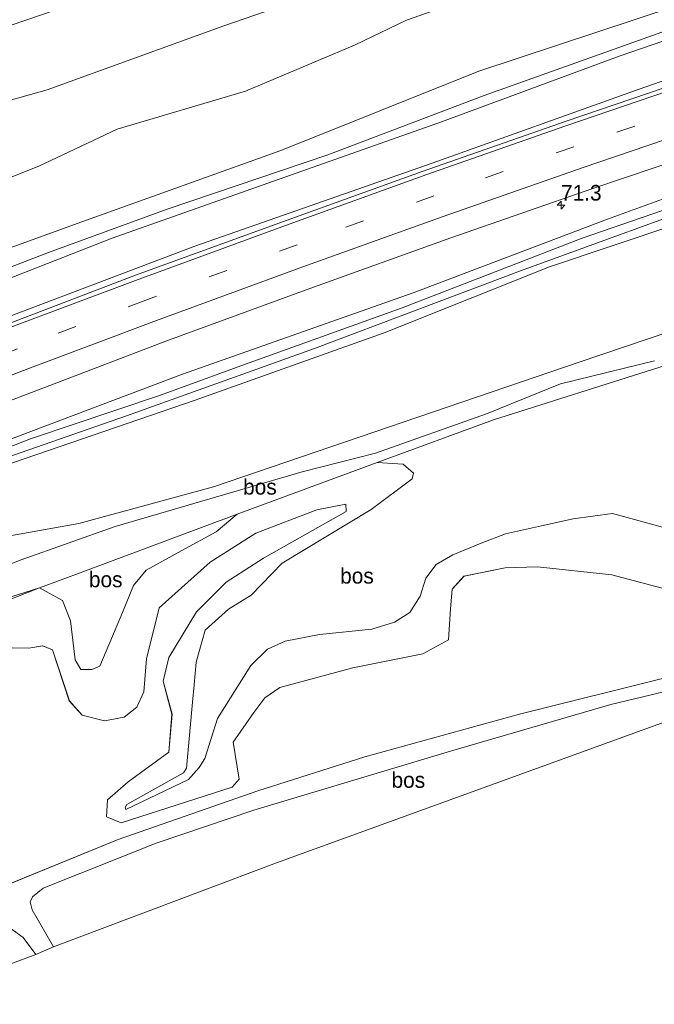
# Model space of a CAD drawing. Header units: millimetres. Extents: x 180000 to 190000, y 466229 to 468626.
# Tile 88 of 202: x 183373 to 183474, y 468257 to 468415. Entities that reach past the tile are written whole.
import ezdxf
from ezdxf.enums import TextEntityAlignment as Align

# ---------------------------------------------------------------- set-up
doc = ezdxf.new("R2010")
doc.units = ezdxf.units.MM
doc.linetypes.add('39strp', pattern=[12, 3, -9])
for name, color, linetype, lineweight in [('af-bs-rasterhekwerk', 8, 'hekwerk', 18), ('as-bs-kilometr', 13, 'Continuous', 18), ('bp-b5-bos', 93, 'Continuous', 18), ('bp-b5-grasland', 93, 'Continuous', 18), ('gw-bs-insteekwatergang', 93, 'Continuous', 18), ('gw-bs-kruinlijn', 93, 'Continuous', 18), ('gw-bs-teenlijn', 93, 'Continuous', 18), ('kd-bs-opnamedtmgrens', 173, 'Continuous', 18), ('mk-bs-39streep 0.15', 8, '39strp', 18), ('mk-bs-streep 0.15', 8, 'Continuous', 18), ('og-b5-water', 153, 'Continuous', 18), ('vh-b5-verh_soort', 8, 'Continuous', 18)]:
    doc.layers.add(name, color=color, linetype=linetype, lineweight=lineweight)
doc.styles.add('rtw_iso', font='iso-rtw.shx')
doc.linetypes.add('hekwerk', pattern='A,7,-1.5,[1,RTW.shx,S=0.75,R=0,X=0,Y=0],-1.5', length=10)

# ---------------------------------------------------------------- blocks, each defined once
blk = doc.blocks.new('dtbattr-r')
at = {"style": 'rtw_iso'}
blk.add_attdef('TAG', text='', height=2.5, dxfattribs=at).set_placement((0, 0), align=Align.MIDDLE_CENTER)
blk = doc.blocks.new('d33az_ACAD_1_FMEBLOCK147')
at = {"layer": 'bp-b5-bos'}
for points in [[(162.04, 39.19, 40.57), (137.84, 33.16, 40.58), (113.05, 26.29, 40.6), (95.86, 20.85, 40.59), (73.47, 13.04, 40.67), (55.82, 5.81, 40.26), (46.37, 3.02, 40.11), (24.63, -5.52, 39.98), (2.07, -13.43, 39.88), (-12.86, -17.45, 39.95), (-24.71, -19.07, 40.19), (-36.59, -20.41, 39.72), (-52.25, -20.95, 39.55), (-89.01, -19.68, 38.98)], [(53.74, 43.82, 41.64), (59.16, 43.74, 41.6), (61.38, 44.12, 41.6), (62.94, 43.47, 41.65), (65.66, 35.27, 41.72), (67.71, 32.99, 41.46), (71.3, 32.08, 41.6), (74.45, 32.65, 41.47), (76.47, 34.29, 41.57), (77.61, 36.76, 41.73), (78.02, 42, 41.72), (80.06, 50.21, 41.81), (88.22, 57.51, 42.12), (95.53, 62.16, 42), (105.33, 65.9, 41.98), (109.97, 66.82, 41.94), (110.03, 65.63, 41.94), (96.8, 58.18, 41.9), (90.82, 54.34, 41.73), (86.02, 49.55, 41.7), (81.61, 42.22, 41.43), (80.67, 38.46, 41.41), (82.12, 33.17, 41.27), (81.6, 27.07, 41.01), (75.07, 22.32, 40.97), (71.77, 19.4, 40.95), (71.59, 16.71, 40.86), (73.97, 15.71, 40.93), (91.78, 21.45, 41.02), (92.86, 22.74, 41), (91.94, 28.68, 41), (95.23, 33.42, 41.09), (96.99, 35.77, 41.09), (99.38, 37.45, 41.05), (111.11, 40.58, 41.14), (122.34, 42.83, 41.01), (126.42, 45.07, 41.1), (126.75, 50.04, 41.3), (127.02, 53.22, 41.35), (128.93, 55.26, 41.43), (135.55, 56.6, 41.47), (140.72, 56.76, 41.54), (152.62, 55.49, 41.51), (162.28, 52.94, 41.31)]]:
    blk.add_polyline3d(points, dxfattribs=at)
blk = doc.blocks.new('hecto')
for p, q in [((0, 0.625), (-0.625, 0)), ((0, -0.625), (0, 0.625)), ((-0.625, 0), (0.625, 0)), ((0.625, 0), (0, -0.625))]:
    blk.add_line(p, q)
blk = doc.blocks.new('dtbattr')
at = {"style": 'rtw_iso'}
blk.add_attdef('TAG', (0.59, 0.87), '', height=2.5, dxfattribs=at)

msp = doc.modelspace()

# ---------------------------------------------------------------- linework, layer by layer
at = {"layer": 'af-bs-rasterhekwerk'}
for points in [[(183477.19, 468359.63, 43.01), (183475.28, 468359.06, 43.37), (183448.61, 468350.63, 43.6)], [(183448.61, 468350.63, 43.6), (183429.94, 468343.77, 43.15), (183407.51, 468335.47, 42.67), (183382.76, 468326.25, 42.97), (183375.79, 468323.65, 42.59), (183360.58, 468317.66, 42.21), (183342.34, 468310.34, 41.62)]]:
    msp.add_polyline3d(points, dxfattribs=at)
at = {"layer": 'bp-b5-bos'}
for points in [[(183359.36, 468329.9, 40.56), (183382.1, 468333.98, 42.24), (183403.72, 468339.88, 42.29), (183462.35, 468359.87, 42.71), (183492.52, 468370.08, 42.02)], [(183475.28, 468359.06, 43.37), (183448.61, 468350.63, 43.6), (183429.94, 468343.77, 43.15), (183407.51, 468335.47, 42.67), (183382.76, 468326.25, 42.97), (183375.79, 468323.65, 42.59), (183354.2, 468316.81, 42.74), (183343.72, 468313.9, 41.88), (183340.66, 468313.26, 41.65), (183336, 468311.82, 41.96), (183323.05, 468307.77, 42.03), (183320.19, 468307.83, 41.94), (183319.9, 468308.67, 41.89), (183320.75, 468309.46, 41.93), (183324.25, 468310.98, 42.02), (183338.75, 468314.94, 41.75), (183350.46, 468319.5, 42.53), (183372.88, 468328.18, 42.57), (183387.94, 468333.53, 43.17), (183417.93, 468342.25, 42.8), (183429.68, 468345.25, 43.17), (183447.49, 468351.57, 43.38), (183459.34, 468356.4, 43.51), (183474.39, 468360.08, 43.4)], [(183474.39, 468360.08, 43.4), (183459.34, 468356.4, 43.51), (183447.49, 468351.57, 43.38), (183429.68, 468345.25, 43.17), (183417.93, 468342.25, 42.8), (183387.94, 468333.53, 43.17), (183372.88, 468328.18, 42.57), (183350.46, 468319.5, 42.53)], [(183476.29, 468333.25, 42.94), (183467.66, 468335.59, 43.03), (183461.36, 468334.75, 42.86), (183456.3, 468333.63, 42.74), (183450.53, 468332.31, 42.47), (183446.61, 468330.86, 42.39), (183442.1, 468328.95, 42.17), (183439.41, 468327.39, 41.94), (183437.73, 468325.22, 41.99), (183436.83, 468322.34, 42.14), (183435.18, 468319.7, 42.21), (183432.7, 468318.15, 42.25), (183429.1, 468317.05, 42.28), (183420.7, 468316.19, 42.1), (183415.17, 468315.11, 42.1), (183412.38, 468313.83, 42.04), (183409.67, 468311.21, 42), (183404.34, 468302.73, 42.02), (183402.29, 468296.28, 41.76), (183401.38, 468294.88, 41.81), (183399.7, 468292.91, 41.79), (183389.66, 468288.14, 41.65), (183389.53, 468288.44, 41.65), (183389.82, 468288.92, 41.65), (183398.88, 468294.01, 41.51), (183399.36, 468294.75, 41.55), (183400.33, 468305.33, 42.06), (183400.6, 468308.13, 42.09), (183400.9, 468311.73, 42.07), (183402.36, 468316.89, 42.2), (183406.12, 468320.27, 42.27), (183409.72, 468322.51, 42.29), (183414.73, 468327.61, 42.11), (183428.99, 468336.26, 42.23), (183435.56, 468341.14, 42.67), (183435.76, 468342.05, 42.67), (183434.14, 468343.52, 42.67), (183429.94, 468343.77, 43.15), (183448.61, 468350.63, 43.6), (183475.28, 468359.06, 43.37)], [(183360.58, 468317.66, 42.21), (183375.79, 468323.65, 42.59), (183379.51, 468321.66, 42.53), (183380.77, 468318.37, 42.58), (183381.52, 468312.11, 42.56), (183382.46, 468310.58, 42.52), (183384.22, 468310.56, 42.49), (183385.5, 468311.12, 42.42), (183389.11, 468319.71, 42.69), (183390.9, 468324.03, 42.89), (183392.92, 468326.48, 43.08), (183398.62, 468329.68, 43.04), (183404.14, 468332.66, 42.4), (183407.51, 468335.47, 42.67), (183429.94, 468343.77, 43.15), (183434.14, 468343.52, 42.67), (183435.76, 468342.05, 42.67), (183435.56, 468341.14, 42.67), (183428.99, 468336.26, 42.23), (183414.73, 468327.61, 42.11), (183409.72, 468322.51, 42.29), (183406.12, 468320.27, 42.27), (183402.36, 468316.89, 42.2), (183400.9, 468311.73, 42.07), (183400.6, 468308.13, 42.09), (183400.33, 468305.33, 42.06), (183399.36, 468294.75, 41.55), (183398.88, 468294.01, 41.51), (183389.82, 468288.92, 41.65), (183389.53, 468288.44, 41.65), (183389.66, 468288.14, 41.65), (183399.7, 468292.91, 41.79), (183401.38, 468294.88, 41.81), (183402.29, 468296.28, 41.76), (183404.34, 468302.73, 42.02), (183409.67, 468311.21, 42), (183412.38, 468313.83, 42.04), (183415.17, 468315.11, 42.1), (183420.7, 468316.19, 42.1), (183429.1, 468317.05, 42.28), (183432.7, 468318.15, 42.25), (183435.18, 468319.7, 42.21), (183436.83, 468322.34, 42.14), (183437.73, 468325.22, 41.99), (183439.41, 468327.39, 41.94), (183442.1, 468328.95, 42.17), (183446.61, 468330.86, 42.39), (183450.53, 468332.31, 42.47), (183456.3, 468333.63, 42.74), (183461.36, 468334.75, 42.86), (183467.66, 468335.59, 43.03), (183476.29, 468333.25, 42.94)], [(183477.22, 468323.2, 41.31), (183467.56, 468325.75, 41.51), (183455.66, 468327.02, 41.54), (183450.49, 468326.86, 41.47), (183443.86, 468325.52, 41.43), (183441.95, 468323.48, 41.35), (183441.69, 468320.3, 41.3), (183441.36, 468315.33, 41.1), (183437.28, 468313.09, 41.01), (183426.05, 468310.84, 41.14), (183414.32, 468307.71, 41.05), (183411.92, 468306.03, 41.09), (183410.17, 468303.68, 41.09), (183406.88, 468298.94, 41), (183407.8, 468293, 41), (183406.71, 468291.71, 41.02), (183388.9, 468285.98, 40.93), (183386.53, 468286.97, 40.86), (183386.71, 468289.66, 40.95), (183390.01, 468292.58, 40.97), (183396.54, 468297.34, 41.01), (183397.05, 468303.43, 41.27), (183395.61, 468308.72, 41.41), (183396.54, 468312.48, 41.43), (183400.96, 468319.81, 41.7), (183405.76, 468324.6, 41.73), (183411.74, 468328.45, 41.9), (183424.97, 468335.89, 41.94), (183424.91, 468337.08, 41.94), (183420.27, 468336.16, 41.98), (183410.47, 468332.42, 42), (183403.16, 468327.77, 42.12), (183394.99, 468320.47, 41.81), (183392.96, 468312.26, 41.72), (183392.54, 468307.02, 41.73), (183391.41, 468304.55, 41.57), (183389.39, 468302.91, 41.47), (183386.24, 468302.34, 41.6), (183382.65, 468303.25, 41.46), (183380.59, 468305.53, 41.72), (183377.88, 468313.73, 41.65), (183376.31, 468314.38, 41.6), (183374.1, 468314, 41.6), (183368.67, 468314.08, 41.64)], [(183354.2, 468316.81, 42.74), (183375.79, 468323.65, 42.59), (183360.58, 468317.66, 42.21)], [(183229.65, 468247.36, 39.02), (183252.17, 468246.35, 39.29), (183271.35, 468246.41, 39.49), (183285.99, 468247.61, 40.03), (183298.62, 468249.33, 39.92), (183313.87, 468252.78, 39.86), (183329.67, 468257.84, 39.94), (183352.6, 468266.86, 40.16), (183364.49, 468271.1, 40.25), (183366.99, 468270.83, 40.15), (183370.09, 468269.86, 40.06), (183373.2, 468267.58, 39.95), (183375.2, 468264.86, 39.8), (183357.16, 468258.2, 39.38), (183232.1, 468211.71, 39.42)]]:
    msp.add_polyline3d(points, dxfattribs=at)
for points in [[(183385.5, 468311.12, 42.42), (183384.22, 468310.56, 42.49), (183382.46, 468310.58, 42.52), (183381.52, 468312.11, 42.56), (183380.77, 468318.37, 42.58), (183379.51, 468321.66, 42.53), (183375.79, 468323.65, 42.59), (183382.76, 468326.25, 42.97), (183407.51, 468335.47, 42.67), (183404.14, 468332.66, 42.4), (183398.62, 468329.68, 43.04), (183392.92, 468326.48, 43.08), (183390.9, 468324.03, 42.89), (183389.11, 468319.71, 42.69)], [(183413.82, 468279.58, 40.1), (183378.05, 468266.09, 39.84), (183374.61, 468272.05, 40.16), (183374.32, 468273.32, 40.21), (183374.68, 468274.11, 40.22), (183376.41, 468275.53, 40.22), (183394.49, 468282.7, 40.47), (183410.15, 468288, 40.54), (183441.71, 468297.47, 40.64), (183467.42, 468304.95, 40.56), (183486.36, 468309.5, 40.33), (183504.62, 468313.89, 40.2), (183509.61, 468315.61, 40.13), (183510.42, 468313.03, 40.12), (183478.47, 468303.05, 40.11)]]:
    msp.add_polyline3d(points, close=True, dxfattribs=at)
at = {"layer": 'bp-b5-grasland'}
msp.add_polyline3d([(183283.59, 468355.78, 41.98), (183253.73, 468343.19, 42.02), (183255.58, 468357.75, 42.2), (183290.69, 468371.56, 42.04), (183319.74, 468382.52, 42.22), (183351.25, 468394.2, 42.07), (183369.17, 468401.36, 42.17), (183377.04, 468403.51, 42.28), (183405.37, 468413.78, 41.68), (183426.95, 468421.26, 41.16), (183451.46, 468429.8, 40.81), (183472.05, 468435.18, 40.75), (183474.36, 468427.8, 40.67), (183460.14, 468423.68, 40.91), (183434.63, 468414.71, 41.2), (183426.3, 468410.7, 41.49), (183408.86, 468403.33, 41.96), (183388.25, 468397.25, 42.14), (183375.68, 468391.31, 42.27), (183352.09, 468381.91, 41.81), (183318.7, 468369.87, 42.2)], close=True, dxfattribs=at)
for points in [[(183387.27, 468419.39, 38.95), (183359.96, 468410.04, 38.97), (183332.17, 468400.87, 39.01), (183321.92, 468397.29, 39.01), (183287.76, 468383.97, 39.03), (183253.2, 468371.18, 39.01), (183222.52, 468359.57, 38.98), (183190.87, 468346.7, 39.01), (183158.34, 468335.43, 39.02), (183129.93, 468325.33, 39.11), (183097.35, 468315.58, 38.63), (183096.74, 468317.81, 38.34), (183115.76, 468324.41, 38.33), (183144.83, 468334.59, 38.32), (183149.3, 468335.74, 38.32), (183180.25, 468346.81, 38.18), (183213.45, 468359.3, 38.22), (183248.63, 468372.02, 38.27), (183283.59, 468385.88, 38.32), (183320.35, 468399.69, 38.43), (183356.46, 468411.89, 38.33), (183391.16, 468423.47, 38.32)], [(183236.98, 468334.33, 41.38), (183253.73, 468343.19, 42.02), (183283.59, 468355.78, 41.98), (183318.7, 468369.87, 42.2), (183352.09, 468381.91, 41.81), (183375.68, 468391.31, 42.27), (183388.25, 468397.25, 42.14), (183408.86, 468403.33, 41.96), (183426.3, 468410.7, 41.49), (183434.63, 468414.71, 41.2), (183460.14, 468423.68, 40.91)], [(183426.95, 468421.26, 41.16), (183405.37, 468413.78, 41.68), (183377.04, 468403.51, 42.28), (183369.17, 468401.36, 42.17), (183351.25, 468394.2, 42.07), (183319.74, 468382.52, 42.22), (183290.69, 468371.56, 42.04), (183255.58, 468357.75, 42.2), (183230.81, 468349.53, 42.57), (183197.75, 468340.05, 41.14), (183165.97, 468331.79, 39.98), (183129.93, 468325.33, 39.11), (183158.34, 468335.43, 39.02), (183190.87, 468346.7, 39.01), (183222.52, 468359.57, 38.98), (183253.2, 468371.18, 39.01), (183287.76, 468383.97, 39.03), (183321.92, 468397.29, 39.01), (183332.17, 468400.87, 39.01), (183359.96, 468410.04, 38.97), (183387.27, 468419.39, 38.95)], [(183477.77, 468416.95, 38.94), (183446.26, 468406.52, 38.89), (183414.52, 468393.82, 38.88), (183382.57, 468382.34, 38.88), (183352.2, 468371.36, 38.84), (183323.6, 468359.15, 38.81), (183292.33, 468347.11, 38.84), (183263.05, 468335.3, 38.79), (183256.72, 468332.94, 38.8), (183232.8, 468324.04, 38.84)], [(183232.8, 468324.04, 38.84), (183256.72, 468332.94, 38.8), (183263.05, 468335.3, 38.79), (183292.33, 468347.11, 38.84), (183323.6, 468359.15, 38.81), (183352.2, 468371.36, 38.84), (183382.57, 468382.34, 38.88), (183414.52, 468393.82, 38.88), (183446.26, 468406.52, 38.89), (183477.77, 468416.95, 38.94)], [(183478.72, 468413.93, 38.6), (183447.11, 468402.63, 38.59), (183422.05, 468393.12, 38.52), (183396.29, 468384.4, 38.36), (183377.23, 468377.47, 38.2), (183349.35, 468366.71, 38.23), (183320.03, 468354.72, 38.18), (183289.89, 468343.14, 38.16), (183262.06, 468332.36, 38.24), (183257.86, 468330.75, 38.24), (183234.51, 468321.73, 38.27)], [(183233.63, 468320.09, 38.33), (183258.44, 468329.86, 38.26), (183263.05, 468331.68, 38.24), (183291.24, 468342.37, 38.18), (183324.2, 468355.26, 38.13), (183354.79, 468366.96, 38.21), (183387.47, 468379.75, 38.27), (183440.26, 468398.41, 38.49), (183468.88, 468409, 38.55), (183479.17, 468412.52, 38.56)], [(183480.97, 468406.79, 38.94), (183471.97, 468403.62, 38.96), (183438.76, 468391.77, 38.91), (183400.73, 468378.47, 38.87), (183367.37, 468365.86, 38.89), (183329.7, 468351.48, 38.86), (183295.67, 468339.06, 38.81), (183259.95, 468325.11, 38.81), (183232.24, 468314.7, 38.8)], [(183232.24, 468314.7, 38.8), (183259.95, 468325.11, 38.81), (183295.67, 468339.06, 38.81), (183329.7, 468351.48, 38.86), (183367.37, 468365.86, 38.89), (183400.73, 468378.47, 38.87), (183438.76, 468391.77, 38.91), (183471.97, 468403.62, 38.96), (183480.97, 468406.79, 38.94)], [(183481.32, 468405.68, 38.99), (183460.26, 468398.52, 38.98), (183437.14, 468390.46, 38.97), (183415.54, 468382.64, 38.93), (183391.18, 468373.8, 38.91), (183370.49, 468365.92, 38.88), (183348.95, 468357.7, 38.97), (183326.51, 468348.99, 38.97), (183304.28, 468340.4, 38.97), (183282.61, 468331.86, 38.96), (183260.42, 468323.14, 38.96), (183238.16, 468314.32, 39)], [(183243.27, 468303.88, 39.08), (183265.33, 468312.64, 39.04), (183286.77, 468321.02, 38.86), (183308.79, 468329.68, 38.85), (183330.68, 468338.26, 38.75), (183353.18, 468346.88, 38.76), (183375.64, 468355.45, 38.69), (183396.07, 468363.21, 38.68), (183419.13, 468371.66, 38.66), (183441.75, 468379.78, 38.67), (183464.54, 468387.69, 38.61), (183484.81, 468394.55, 38.61)], [(183486.29, 468389.85, 38.1), (183466.85, 468382.82, 38.13), (183435.72, 468371, 38.12), (183398.76, 468357.93, 38.18), (183363.64, 468344.7, 38.29), (183328.67, 468331.59, 38.3), (183291.87, 468317.8, 38.54), (183257.5, 468303.91, 38.76), (183220.63, 468288.97, 38.75)], [(183220.63, 468288.97, 38.75), (183257.5, 468303.91, 38.76), (183291.87, 468317.8, 38.54), (183328.67, 468331.59, 38.3), (183363.64, 468344.7, 38.29), (183398.76, 468357.93, 38.18), (183435.72, 468371, 38.12), (183466.85, 468382.82, 38.13), (183486.29, 468389.85, 38.1)], [(183486.86, 468388.04, 37.87), (183462.82, 468379.73, 37.83), (183433.95, 468368.6, 37.8), (183407.49, 468359.07, 37.83), (183395.19, 468354.59, 37.89), (183374.38, 468347.55, 37.93), (183364.23, 468343.6, 37.92), (183338.94, 468333.68, 37.96), (183308.84, 468321.82, 38.04), (183280.77, 468310.35, 38.2), (183250.21, 468298.7, 38.28)], [(183240.64, 468294.07, 38.48), (183270.2, 468305.21, 38.25), (183293.02, 468314.23, 38.28), (183328.67, 468328.66, 38.09), (183363.16, 468342.03, 38.05), (183389.74, 468351.28, 37.96), (183419.91, 468362.08, 37.94), (183453.36, 468374.65, 37.86), (183487.2, 468386.96, 37.87)], [(183487.73, 468385.26, 38.18), (183457.59, 468375.13, 38.24), (183431.05, 468364.56, 38.26), (183400.77, 468353.79, 38.28), (183371.64, 468343.79, 38.26), (183343.45, 468333.15, 38.27), (183316.56, 468322.62, 38.36), (183291.82, 468312.27, 38.41), (183279.12, 468307.4, 38.44), (183253.09, 468297.75, 38.51), (183224.81, 468286.45, 38.67)], [(183224.81, 468286.45, 38.67), (183253.09, 468297.75, 38.51), (183279.12, 468307.4, 38.44), (183291.82, 468312.27, 38.41), (183316.56, 468322.62, 38.36), (183343.45, 468333.15, 38.27), (183371.64, 468343.79, 38.26), (183400.77, 468353.79, 38.28), (183431.05, 468364.56, 38.26), (183457.59, 468375.13, 38.24), (183487.73, 468385.26, 38.18)], [(183492.52, 468370.08, 42.02), (183462.35, 468359.87, 42.71), (183403.72, 468339.88, 42.29), (183382.1, 468333.98, 42.24), (183359.36, 468329.9, 40.56), (183341.24, 468324.95, 39.79), (183316.7, 468317.67, 39.56), (183296.37, 468310.71, 39.19), (183283.71, 468304.3, 39.51), (183279.68, 468299.64, 40.59), (183262.2, 468289.47, 40.97), (183253.69, 468285.47, 40.85), (183235.11, 468280.76, 40.63)]]:
    msp.add_polyline3d(points, dxfattribs=at)
at = {"layer": 'gw-bs-insteekwatergang'}
for points in [[(183469.64, 468442.83, 38.86), (183450.63, 468437.19, 38.88), (183425.12, 468430.36, 38.91), (183423.1, 468429.82, 38.91), (183387.27, 468419.39, 38.95), (183359.96, 468410.04, 38.97), (183332.17, 468400.87, 39.01), (183321.92, 468397.29, 39.01), (183287.76, 468383.97, 39.03), (183253.2, 468371.18, 39.01), (183222.52, 468359.57, 38.98), (183190.87, 468346.7, 39.01), (183158.34, 468335.43, 39.02), (183129.93, 468325.33, 39.11), (183097.35, 468315.58, 38.63)], [(183477.77, 468416.95, 38.94), (183446.26, 468406.52, 38.89), (183414.52, 468393.82, 38.88), (183382.57, 468382.34, 38.88), (183352.2, 468371.36, 38.84), (183323.6, 468359.15, 38.81), (183292.33, 468347.11, 38.84), (183263.05, 468335.3, 38.79), (183256.72, 468332.94, 38.8), (183232.8, 468324.04, 38.84), (183204.9, 468313.19, 38.87), (183168.31, 468299.87, 38.86), (183139.01, 468290.3, 38.9), (183107.32, 468279.49, 38.74)], [(183480.97, 468406.79, 38.94), (183471.97, 468403.62, 38.96), (183438.76, 468391.77, 38.91), (183400.73, 468378.47, 38.87), (183367.37, 468365.86, 38.89), (183329.7, 468351.48, 38.86), (183295.67, 468339.06, 38.81), (183259.95, 468325.11, 38.81), (183232.24, 468314.7, 38.8), (183197.68, 468301.14, 38.82), (183136.85, 468278.6, 38.75), (183110.48, 468268.07, 38.74)], [(183486.29, 468389.85, 38.1), (183466.85, 468382.82, 38.13), (183435.72, 468371, 38.12), (183398.76, 468357.93, 38.18), (183363.64, 468344.7, 38.29), (183328.67, 468331.59, 38.3), (183291.87, 468317.8, 38.54), (183257.5, 468303.91, 38.76), (183220.63, 468288.97, 38.75), (183190.23, 468277.21, 38.78), (183157.13, 468264.23, 38.75), (183125.76, 468252.88, 38.67), (183123.21, 468250.93, 38.57), (183123.05, 468249.38, 38.52), (183123.5, 468248.02, 38.48), (183124.94, 468247.55, 38.58)], [(183124.94, 468247.55, 38.58), (183143.81, 468254.02, 38.79), (183167.03, 468262.98, 38.83), (183196.14, 468274.61, 38.77), (183224.81, 468286.45, 38.67), (183253.09, 468297.75, 38.51), (183279.12, 468307.4, 38.44), (183291.82, 468312.27, 38.41), (183316.56, 468322.62, 38.36), (183343.45, 468333.15, 38.27), (183371.64, 468343.79, 38.26), (183400.77, 468353.79, 38.28), (183431.05, 468364.56, 38.26), (183457.59, 468375.13, 38.24), (183487.73, 468385.26, 38.18)]]:
    msp.add_polyline3d(points, dxfattribs=at)
at = {"layer": 'gw-bs-kruinlijn'}
for points in [[(183472.05, 468435.18, 40.75), (183451.46, 468429.8, 40.81), (183426.95, 468421.26, 41.16), (183405.37, 468413.78, 41.68), (183377.04, 468403.51, 42.28), (183369.17, 468401.36, 42.17), (183351.25, 468394.2, 42.07), (183319.74, 468382.52, 42.22), (183290.69, 468371.56, 42.04), (183255.58, 468357.75, 42.2), (183230.81, 468349.53, 42.57), (183197.75, 468340.05, 41.14), (183165.97, 468331.79, 39.98), (183129.93, 468325.33, 39.11)], [(183474.36, 468427.8, 40.67), (183460.14, 468423.68, 40.91), (183434.63, 468414.71, 41.2), (183426.3, 468410.7, 41.49), (183408.86, 468403.33, 41.96), (183388.25, 468397.25, 42.14), (183375.68, 468391.31, 42.27), (183352.09, 468381.91, 41.81), (183318.7, 468369.87, 42.2), (183283.59, 468355.78, 41.98), (183253.73, 468343.19, 42.02), (183236.98, 468334.33, 41.38), (183210.05, 468322.15, 40.7), (183184.68, 468312.67, 40.25), (183162.91, 468301.08, 39.27), (183139.01, 468290.3, 38.9)], [(183429.68, 468345.25, 43.17), (183447.49, 468351.57, 43.38), (183459.34, 468356.4, 43.51), (183474.39, 468360.08, 43.4)], [(183429.68, 468345.25, 43.17), (183417.93, 468342.25, 42.8), (183387.94, 468333.53, 43.17), (183372.88, 468328.18, 42.57), (183350.46, 468319.5, 42.53), (183338.75, 468314.94, 41.75), (183324.25, 468310.98, 42.02)], [(183429.94, 468343.77, 43.15), (183434.14, 468343.52, 42.67), (183435.76, 468342.05, 42.67), (183435.56, 468341.14, 42.67), (183428.99, 468336.26, 42.23), (183414.73, 468327.61, 42.11)], [(183407.51, 468335.47, 42.67), (183404.14, 468332.66, 42.4), (183398.62, 468329.68, 43.04)], [(183409.67, 468311.21, 42), (183412.38, 468313.83, 42.04), (183415.17, 468315.11, 42.1), (183420.7, 468316.19, 42.1), (183429.1, 468317.05, 42.28), (183432.7, 468318.15, 42.25), (183435.18, 468319.7, 42.21), (183436.83, 468322.34, 42.14), (183437.73, 468325.22, 41.99), (183439.41, 468327.39, 41.94), (183442.1, 468328.95, 42.17), (183446.61, 468330.86, 42.39), (183450.53, 468332.31, 42.47), (183456.3, 468333.63, 42.74), (183461.36, 468334.75, 42.86), (183467.66, 468335.59, 43.03), (183476.29, 468333.25, 42.94), (183480.04, 468331.49, 42.85), (183483.51, 468331.33, 42.91), (183487.42, 468332.05, 42.97), (183491.32, 468334.5, 42.86)], [(183354.2, 468316.81, 42.74), (183375.79, 468323.65, 42.59), (183379.51, 468321.66, 42.53), (183380.77, 468318.37, 42.58), (183381.52, 468312.11, 42.56), (183382.46, 468310.58, 42.52), (183384.22, 468310.56, 42.49), (183385.5, 468311.12, 42.42), (183389.11, 468319.71, 42.69), (183390.9, 468324.03, 42.89), (183392.92, 468326.48, 43.08), (183398.62, 468329.68, 43.04)], [(183414.73, 468327.61, 42.11), (183409.72, 468322.51, 42.29), (183406.12, 468320.27, 42.27), (183402.36, 468316.89, 42.2), (183400.9, 468311.73, 42.07), (183400.6, 468308.13, 42.09)], [(183400.6, 468308.13, 42.09), (183400.33, 468305.33, 42.06), (183399.36, 468294.75, 41.55), (183398.88, 468294.01, 41.51), (183389.82, 468288.92, 41.65), (183389.53, 468288.44, 41.65), (183389.66, 468288.14, 41.65), (183399.7, 468292.91, 41.79), (183401.38, 468294.88, 41.81), (183402.29, 468296.28, 41.76), (183404.34, 468302.73, 42.02), (183409.67, 468311.21, 42)]]:
    msp.add_polyline3d(points, dxfattribs=at)
at = {"layer": 'gw-bs-teenlijn'}
for points in [[(183405.76, 468324.6, 41.73), (183411.74, 468328.45, 41.9), (183424.97, 468335.89, 41.94), (183424.91, 468337.08, 41.94), (183420.27, 468336.16, 41.98), (183410.47, 468332.42, 42), (183403.16, 468327.77, 42.12)], [(183314.55, 468308.36, 41.22), (183318.13, 468305.3, 40.94), (183321.58, 468303.35, 40.97), (183323.5, 468303.02, 41.01), (183339.47, 468307, 41.05), (183353.35, 468310.59, 41.42), (183365.45, 468314.27, 41.58), (183368.67, 468314.08, 41.64), (183374.1, 468314, 41.6), (183376.31, 468314.38, 41.6), (183377.88, 468313.73, 41.65), (183380.59, 468305.53, 41.72), (183382.65, 468303.25, 41.46), (183386.24, 468302.34, 41.6), (183389.39, 468302.91, 41.47), (183391.41, 468304.55, 41.57), (183392.54, 468307.02, 41.73), (183392.96, 468312.26, 41.72), (183394.99, 468320.47, 41.81), (183403.16, 468327.77, 42.12)], [(183405.76, 468324.6, 41.73), (183400.96, 468319.81, 41.7), (183396.54, 468312.48, 41.43), (183395.61, 468308.72, 41.41), (183397.05, 468303.43, 41.27), (183396.54, 468297.34, 41.01), (183390.01, 468292.58, 40.97), (183386.71, 468289.66, 40.95), (183386.53, 468286.97, 40.86), (183388.9, 468285.98, 40.93), (183406.71, 468291.71, 41.02), (183407.8, 468293, 41), (183406.88, 468298.94, 41), (183410.17, 468303.68, 41.09), (183411.92, 468306.03, 41.09), (183414.32, 468307.71, 41.05), (183426.05, 468310.84, 41.14), (183437.28, 468313.09, 41.01), (183441.36, 468315.33, 41.1), (183441.69, 468320.3, 41.3), (183441.95, 468323.48, 41.35), (183443.86, 468325.52, 41.43), (183450.49, 468326.86, 41.47), (183455.66, 468327.02, 41.54), (183467.56, 468325.75, 41.51), (183477.22, 468323.2, 41.31)]]:
    msp.add_polyline3d(points, dxfattribs=at)
at = {"layer": 'kd-bs-opnamedtmgrens'}
for points in [[(183510.42, 468313.03, 40.12), (183478.47, 468303.05, 40.11), (183413.82, 468279.58, 40.1)], [(183413.82, 468279.58, 40.1), (183378.05, 468266.09, 39.84), (183375.2, 468264.86, 39.8), (183357.16, 468258.2, 39.38)]]:
    msp.add_polyline3d(points, dxfattribs=at)
at = {"layer": 'mk-bs-39streep 0.15'}
msp.add_polyline3d([(183482.59, 468401.61, 38.95), (183461.46, 468394.4, 38.87), (183439.05, 468386.55, 38.88), (183417.12, 468378.69, 38.87), (183392.84, 468369.82, 38.96), (183372.27, 468362.02, 38.98), (183350.11, 468353.54, 38.98), (183328.07, 468345.02, 39.03), (183306.03, 468336.48, 39.06), (183283.94, 468327.81, 39.07), (183262.33, 468319.3, 39.07), (183239.88, 468310.37, 39.1), (183217.93, 468301.66, 39.15), (183195.89, 468292.94, 39.19), (183173.87, 468284.28, 39.12), (183151.72, 468275.81, 39.07), (183129.56, 468267.43, 39.05), (183112.43, 468260.99, 39.03)], dxfattribs=at)
at = {"layer": 'mk-bs-streep 0.15'}
for points in [[(183481.51, 468405.05, 38.97), (183460.03, 468397.7, 38.96), (183437.93, 468389.97, 38.98), (183415.27, 468381.79, 38.97), (183391.19, 468372.97, 39.05), (183371.23, 468365.48, 39.07), (183348.99, 468356.96, 39.04), (183326.44, 468348.19, 39.03), (183304.2, 468339.58, 39.07), (183282.42, 468331.03, 39.06), (183260.82, 468322.52, 39.06), (183238.18, 468313.53, 39.07), (183216.61, 468305.01, 39.05), (183194.07, 468296.1, 39.05), (183172.44, 468287.59, 39.03), (183149.7, 468278.89, 39.04), (183128.01, 468270.61, 39.06), (183111.45, 468264.54, 38.9)], [(183483.69, 468398.11, 38.87), (183462.95, 468391.07, 38.88), (183440.51, 468383.23, 38.89), (183418.62, 468375.39, 38.87), (183394.57, 468366.53, 38.87), (183373.96, 468358.77, 38.89), (183351.54, 468350.21, 38.89), (183329.83, 468341.79, 38.91), (183307.78, 468333.22, 38.92), (183285.78, 468324.59, 38.99), (183263.82, 468315.93, 39.03), (183241.5, 468307.12, 39.09), (183219.33, 468298.34, 39.11), (183197.83, 468289.81, 39.11), (183175.5, 468281.07, 39.1), (183153.03, 468272.47, 39.06), (183131.09, 468264.09, 39.04), (183113.39, 468257.52, 39.04)]]:
    msp.add_polyline3d(points, dxfattribs=at)
at = {"layer": 'og-b5-water'}
for points in [[(183234.51, 468321.73, 38.27), (183257.86, 468330.75, 38.24), (183262.06, 468332.36, 38.24), (183289.89, 468343.14, 38.16), (183320.03, 468354.72, 38.18), (183349.35, 468366.71, 38.23), (183377.23, 468377.47, 38.2), (183396.29, 468384.4, 38.36), (183422.05, 468393.12, 38.52), (183447.11, 468402.63, 38.59), (183478.72, 468413.93, 38.6)], [(183479.17, 468412.52, 38.56), (183468.88, 468409, 38.55), (183440.26, 468398.41, 38.49), (183387.47, 468379.75, 38.27), (183354.79, 468366.96, 38.21), (183324.2, 468355.26, 38.13), (183291.24, 468342.37, 38.18), (183263.05, 468331.68, 38.24), (183258.44, 468329.86, 38.26), (183233.63, 468320.09, 38.33)], [(183250.21, 468298.7, 38.28), (183280.77, 468310.35, 38.2), (183308.84, 468321.82, 38.04), (183338.94, 468333.68, 37.96), (183364.23, 468343.6, 37.92), (183374.38, 468347.55, 37.93), (183395.19, 468354.59, 37.89), (183407.49, 468359.07, 37.83), (183433.95, 468368.6, 37.8), (183462.82, 468379.73, 37.83), (183486.86, 468388.04, 37.87)], [(183487.2, 468386.96, 37.87), (183453.36, 468374.65, 37.86), (183419.91, 468362.08, 37.94), (183389.74, 468351.28, 37.96), (183363.16, 468342.03, 38.05), (183328.67, 468328.66, 38.09), (183293.02, 468314.23, 38.28), (183270.2, 468305.21, 38.25), (183240.64, 468294.07, 38.48)]]:
    msp.add_polyline3d(points, dxfattribs=at)
at = {"layer": 'vh-b5-verh_soort'}
for points in [[(183238.16, 468314.32, 39), (183260.42, 468323.14, 38.96), (183282.61, 468331.86, 38.96), (183304.28, 468340.4, 38.97), (183326.51, 468348.99, 38.97), (183348.95, 468357.7, 38.97), (183370.49, 468365.92, 38.88), (183391.18, 468373.8, 38.91), (183415.54, 468382.64, 38.93), (183437.14, 468390.46, 38.97), (183460.26, 468398.52, 38.98), (183481.32, 468405.68, 38.99)], [(183484.81, 468394.55, 38.61), (183464.54, 468387.69, 38.61), (183441.75, 468379.78, 38.67), (183419.13, 468371.66, 38.66), (183396.07, 468363.21, 38.68), (183375.64, 468355.45, 38.69), (183353.18, 468346.88, 38.76), (183330.68, 468338.26, 38.75), (183308.79, 468329.68, 38.85), (183286.77, 468321.02, 38.86), (183265.33, 468312.64, 39.04), (183243.27, 468303.88, 39.08)], [(183225.93, 468250.58, 38.98), (183262.68, 468249.31, 39.55), (183278.34, 468249.85, 39.72), (183290.23, 468251.19, 40.19), (183302.08, 468252.81, 39.95), (183317.01, 468256.83, 39.88), (183339.57, 468264.74, 39.98), (183361.31, 468273.28, 40.11), (183370.75, 468276.07, 40.26), (183388.41, 468283.3, 40.67), (183410.8, 468291.11, 40.59), (183427.99, 468296.55, 40.6), (183452.78, 468303.42, 40.58), (183476.98, 468309.45, 40.57)], [(183486.36, 468309.5, 40.33), (183467.42, 468304.95, 40.56), (183441.71, 468297.47, 40.64), (183410.15, 468288, 40.54), (183394.49, 468282.7, 40.47), (183376.41, 468275.53, 40.22), (183374.68, 468274.11, 40.22), (183374.32, 468273.32, 40.21), (183374.61, 468272.05, 40.16), (183378.05, 468266.09, 39.84), (183375.2, 468264.86, 39.8), (183373.2, 468267.58, 39.95), (183370.09, 468269.86, 40.06), (183366.99, 468270.83, 40.15), (183364.49, 468271.1, 40.25), (183352.6, 468266.86, 40.16), (183329.67, 468257.84, 39.94), (183313.87, 468252.78, 39.86), (183298.62, 468249.33, 39.92), (183285.99, 468247.61, 40.03), (183271.35, 468246.41, 39.49), (183252.17, 468246.35, 39.29), (183229.65, 468247.36, 39.02)]]:
    msp.add_polyline3d(points, dxfattribs=at)

# ---------------------------------------------------------------- block references
at = {"layer": 'as-bs-kilometr'}
ref = msp.add_blockref('dtbattr', (183459.42, 468385.03, 38.47), dxfattribs=at)
ref.add_attrib('TAG', '71.3', dxfattribs={"layer": '0', "height": 2.5, "style": 'rtw_iso'}).set_placement((183459.42, 468385.03, 38.47), align=Align.BOTTOM_LEFT)
msp.add_blockref('hecto', (183459.42, 468385.03, 38.47), dxfattribs=at)
at = {"layer": 'bp-b5-bos'}
ref = msp.add_blockref('dtbattr-r', (183408.45, 468337.87, 42.7), dxfattribs=at)
ref.add_attrib('TAG', 'bos', dxfattribs={"layer": '0', "height": 2.5, "style": 'rtw_iso'}).set_placement((183408.45, 468337.87, 42.7), align=Align.BOTTOM_LEFT)
msp.add_blockref('d33az_ACAD_1_FMEBLOCK147', (183314.94, 468270.26), dxfattribs=at)
ref = msp.add_blockref('dtbattr-r', (183383.73, 468323.02, 42.67), dxfattribs=at)
ref.add_attrib('TAG', 'bos', dxfattribs={"layer": '0', "height": 2.5, "style": 'rtw_iso'}).set_placement((183383.73, 468323.02, 42.67), align=Align.BOTTOM_LEFT)
ref = msp.add_blockref('dtbattr-r', (183424.01, 468323.6, 42.39), dxfattribs=at)
ref.add_attrib('TAG', 'bos', dxfattribs={"layer": '0', "height": 2.5, "style": 'rtw_iso'}).set_placement((183424.01, 468323.6, 42.39), align=Align.BOTTOM_LEFT)
ref = msp.add_blockref('dtbattr-r', (183432.25, 468290.85, 40.26), dxfattribs=at)
ref.add_attrib('TAG', 'bos', dxfattribs={"layer": '0', "height": 2.5, "style": 'rtw_iso'}).set_placement((183432.25, 468290.85, 40.26), align=Align.BOTTOM_LEFT)

doc.saveas('drawing.dxf')
